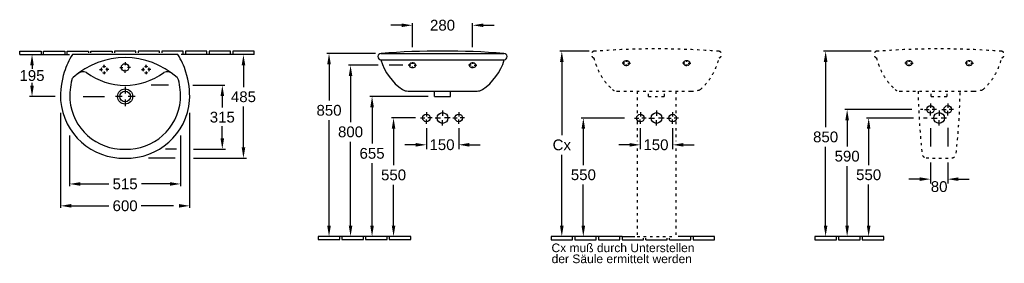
# Model space of a CAD drawing. Extents: x 319 to 4895, y 472 to 1604.
import ezdxf
from ezdxf.enums import TextEntityAlignment as Align

# ---------------------------------------------------------------- set-up
doc = ezdxf.new("R2010")
doc.units = 0
doc.linetypes.add('ACAD_ISO03W100', pattern=[30, 12, -18])
for name, color, linetype in [('DRAUF', 6, 'CONTINUOUS'), ('DRAUF_Abfluss', 7, 'CONTINUOUS'), ('DRAUF_Bemassung', 7, 'CONTINUOUS'), ('DRAUF_Fliesen', 2, 'CONTINUOUS'), ('DRAUF_Hahnloch', 7, 'CONTINUOUS'), ('FRONT', 6, 'CONTINUOUS'), ('FRONT_Abfluss', 7, 'CONTINUOUS'), ('FRONT_Befestigung', 7, 'CONTINUOUS'), ('FRONT_Bemassung', 7, 'CONTINUOUS'), ('FRONT_Fliesen', 2, 'CONTINUOUS'), ('INST1', 4, 'CONTINUOUS'), ('INST1_Abfluss', 7, 'CONTINUOUS'), ('INST1_Befestigung', 7, 'CONTINUOUS'), ('INST1_Bemassung', 7, 'CONTINUOUS'), ('INST1_Fliesen', 2, 'CONTINUOUS'), ('INST1_Text_Deu', 7, 'CONTINUOUS'), ('INST2', 4, 'CONTINUOUS'), ('INST2_Abfluss', 7, 'CONTINUOUS'), ('INST2_Befestigung', 7, 'CONTINUOUS'), ('INST2_Bemassung', 7, 'CONTINUOUS'), ('INST2_Fliesen', 2, 'CONTINUOUS')]:
    doc.layers.add(name, color=color, linetype=linetype)
doc.styles.get("Standard").update_dxf_attribs({"font": 'ARIAL.TTF'})

msp = doc.modelspace()

# ---------------------------------------------------------------- linework, layer by layer
at = {"layer": 'DRAUF'}
msp.add_lwpolyline([(563.3, 1442.1, 0.060911), (525.8, 1360.5, 0.090628), (508.8, 1228.5, 0.397962), (808.5, 960.8, 0.397962), (1108.3, 1228.5, 0.090628), (1091.3, 1360.5, 0.060911), (1053.8, 1442.1)], format="xyb", close=True, dxfattribs=at)
at = {"layer": 'DRAUF', "color": 1, "linetype": 'Continuous'}
msp.add_circle((808.5, 1247.1), 35, dxfattribs=at)
at = {"layer": 'DRAUF', "color": 5, "linetype": 'Continuous'}
for centre, radius, start, end in [((808.5, 1064.9), 362.7, 48.3101, 131.6899), ((582.1, 1319.2), 22.2, 131.6899, 166.3298), ((1035, 1319.2), 22.2, 13.6702, 48.3101), ((880.1, 1246.7), 328.9, 166.3298, 182.7174), ((737, 1246.7), 328.9, 357.2826, 13.6702)]:
    msp.add_arc(centre, radius, start, end, dxfattribs=at)
at = {"layer": 'DRAUF', "color": 4}
for centre, radius, start, end in [((613.6, 1319.5), 42, 69.1683, 127.2864), ((808.5, 1600.6), 301.6, 233.3387, 306.6613), ((1003.5, 1319.5), 42, 52.7136, 110.8317)]:
    msp.add_arc(centre, radius, start, end, dxfattribs=at)
at = {"layer": 'DRAUF', "color": 5}
for centre, start, end in [((800.1, 1252.1), 184.8228, 271.9329), ((817, 1252.1), 268.0671, 355.1772)]:
    msp.add_arc(centre, 249.4, start, end, dxfattribs=at)
at = {"layer": 'DRAUF_Abfluss', "color": 1, "linetype": 'Continuous'}
for p, q in [((808.5, 1292.6), (808.5, 1260.9)), ((794.7, 1247.1), (763.1, 1247.1)), ((854.7, 1247.1), (823.1, 1247.1)), ((808.5, 1233.3), (808.5, 1201.6))]:
    msp.add_line(p, q, dxfattribs=at)
at = {"layer": 'DRAUF_Abfluss', "color": 4, "linetype": 'Continuous'}
msp.add_circle((808.5, 1247.1), 25, dxfattribs=at)
at = {"layer": 'DRAUF_Bemassung'}
for p, q in [((375.8, 1392.1), (375.8, 1376.4)), ((1358.5, 1392.1), (1358.5, 1291.1)), ((375.8, 1297.1), (375.8, 1310.2)), ((1009.9, 1299.1), (929.9, 1299.1)), ((1123.5, 1299.1), (1272.4, 1299.1)), ((482.9, 1247.1), (363.7, 1247.1)), ((612.9, 1247.1), (712.7, 1247.1)), ((1260.3, 1249.1), (1260.3, 1195.6)), ((1358.5, 1010.7), (1358.5, 1200.1)), ((508.5, 1171.6), (508.5, 729.3)), ((1108.5, 1171.6), (1108.5, 729.3)), ((1260.3, 1052.8), (1260.3, 1108.6)), ((550.5, 1065.7), (550.5, 830.9)), ((1066.5, 1065.7), (1066.5, 830.9)), ((1047.6, 1002.8), (996.2, 1002.8)), ((1126.7, 1002.8), (1274.6, 1002.8)), ((1041, 960.7), (917.9, 960.7)), ((1126.7, 960.7), (1372.8, 960.7)), ((600.5, 840.9), (732.1, 840.9)), ((1016.5, 840.9), (885, 840.9)), ((558.5, 739.3), (733.4, 739.3)), ((1033.5, 739.3), (883.7, 739.3))]:
    msp.add_line(p, q, dxfattribs=at)
for points in [[(367.5, 1392.1), (384.1, 1392.1), (375.8, 1442.1)], [(1350.2, 1392.1), (1366.9, 1392.1), (1358.5, 1442.1)], [(367.5, 1297.1), (384.1, 1297.1), (375.8, 1247.1)], [(1252, 1249.1), (1268.7, 1249.1), (1260.3, 1299.1)], [(1252, 1052.8), (1268.7, 1052.8), (1260.3, 1002.8)], [(1350.2, 1010.7), (1366.9, 1010.7), (1358.5, 960.7)], [(600.5, 849.2), (600.5, 832.5), (550.5, 840.9)], [(1016.5, 849.2), (1016.5, 832.5), (1066.5, 840.9)], [(558.5, 747.7), (558.5, 731), (508.5, 739.3)], [(1058.5, 747.7), (1058.5, 731), (1108.5, 739.3)]]:
    msp.add_solid(points, dxfattribs=at)
at = {"layer": 'DRAUF_Fliesen'}
for p, q in [((318.5, 1442.1), (418.5, 1442.1)), ((418.5, 1442.1), (428.5, 1442.1)), ((428.5, 1442.1), (528.5, 1442.1)), ((528.5, 1442.1), (538.5, 1442.1)), ((538.5, 1442.1), (550.1, 1442.1)), ((1078.5, 1442.1), (1068.5, 1442.1)), ((1088.5, 1442.1), (1078.5, 1442.1)), ((1188.5, 1442.1), (1088.5, 1442.1)), ((1198.5, 1442.1), (1188.5, 1442.1)), ((1298.5, 1442.1), (1198.5, 1442.1)), ((1308.5, 1442.1), (1298.5, 1442.1)), ((1408.5, 1442.1), (1308.5, 1442.1))]:
    msp.add_line(p, q, dxfattribs=at)
for points in [[(318.5, 1442.1), (318.5, 1457.1), (418.5, 1457.1), (418.5, 1442.1)], [(428.5, 1442.1), (428.5, 1457.1), (528.5, 1457.1), (528.5, 1442.1)], [(538.5, 1442.1), (538.5, 1457.1), (638.5, 1457.1), (638.5, 1450.2)], [(648.5, 1450.2), (648.5, 1457.1), (748.5, 1457.1), (748.5, 1450.2)], [(858.5, 1450.2), (858.5, 1457.1), (758.5, 1457.1), (758.5, 1450.2)], [(968.5, 1450.2), (968.5, 1457.1), (868.5, 1457.1), (868.5, 1450.2)], [(1078.5, 1442.1), (1078.5, 1457.1), (978.5, 1457.1), (978.5, 1450.2)], [(1188.5, 1442.1), (1188.5, 1457.1), (1088.5, 1457.1), (1088.5, 1442.1)], [(1298.5, 1442.1), (1298.5, 1457.1), (1198.5, 1457.1), (1198.5, 1442.1)], [(1408.5, 1442.1), (1408.5, 1457.1), (1308.5, 1457.1), (1308.5, 1442.1)]]:
    msp.add_lwpolyline(points, dxfattribs=at)
at = {"layer": 'DRAUF_Hahnloch', "color": 1, "linetype": 'Continuous'}
for p, q in [((711, 1380.2), (711, 1393.9)), ((784.2, 1382), (797.9, 1382)), ((808.5, 1406.4), (808.5, 1392.7)), ((832.9, 1382), (819.2, 1382)), ((906.1, 1380.2), (906.1, 1393.9)), ((689.1, 1372), (702.9, 1372)), ((711, 1363.9), (711, 1350.2)), ((732.9, 1372), (719.1, 1372)), ((808.5, 1357.7), (808.5, 1371.4)), ((884.2, 1372), (897.9, 1372)), ((906.1, 1363.9), (906.1, 1350.2)), ((927.9, 1372), (914.2, 1372))]:
    msp.add_line(p, q, dxfattribs=at)
at = {"layer": 'DRAUF_Hahnloch', "color": 2, "linetype": 'Continuous'}
msp.add_circle((808.5, 1382), 17.5, dxfattribs=at)
at = {"layer": 'DRAUF_Hahnloch', "color": 7, "linetype": 'Continuous'}
for centre, start, end in [((711, 1372), 148.745, 211.255), ((711, 1372), 58.745, 121.255), ((711, 1372), 328.745, 31.255), ((906.1, 1372), 148.745, 211.255), ((906.1, 1372), 58.745, 121.255), ((906.1, 1372), 328.745, 31.255), ((711, 1372), 238.745, 301.255), ((906.1, 1372), 238.745, 301.255)]:
    msp.add_arc(centre, 15, start, end, dxfattribs=at)
at = {"layer": 'FRONT'}
for p, q in [((1998.3, 1447.3), (2569.5, 1447.3)), ((1997.2, 1417.3), (2570.5, 1417.3)), ((2123.6, 1272.3), (2444.2, 1272.3))]:
    msp.add_line(p, q, dxfattribs=at)
at = {"layer": 'FRONT', "color": 4}
for p, q in [((2247.1, 1247.3), (2247.1, 1272.3)), ((2247.1, 1247.3), (2320.7, 1247.3)), ((2320.7, 1247.3), (2320.7, 1272.3))]:
    msp.add_line(p, q, dxfattribs=at)
at = {"layer": 'FRONT'}
for centre, radius, start, end in [((1998.9, 1432.3), 15.1, 92.3467, 263.6586), ((2568.9, 1432.3), 15.1, 276.3414, 87.6533), ((2241.6, 1490.1), 255, 196.5861, 235.8356), ((2326.2, 1490.1), 255, 304.1644, 343.4139), ((2123.6, 1322.3), 50, 239.7212, 270), ((2444.2, 1322.3), 50, 270, 300.2788)]:
    msp.add_arc(centre, radius, start, end, dxfattribs=at)
at = {"layer": 'FRONT', "color": 3}
msp.add_arc((2283.9, -2224.1), 3682.5, 85.5519, 94.4481, dxfattribs=at)
at = {"layer": 'FRONT_Abfluss', "color": 1, "linetype": 'Continuous'}
for p, q in [((2181.4, 1147.3), (2201.8, 1147.4)), ((2208.9, 1174.8), (2208.9, 1154.5)), ((2236.4, 1147.3), (2216, 1147.3)), ((2248.9, 1147.3), (2274.3, 1147.3)), ((2283.9, 1182.3), (2283.9, 1156.9)), ((2318.9, 1147.3), (2293.4, 1147.3)), ((2331.4, 1147.3), (2351.8, 1147.3)), ((2358.9, 1174.8), (2358.9, 1154.5)), ((2386.4, 1147.3), (2366, 1147.4)), ((2208.9, 1119.8), (2208.9, 1140.2)), ((2283.9, 1112.3), (2283.9, 1137.8)), ((2358.9, 1119.8), (2358.9, 1140.2))]:
    msp.add_line(p, q, dxfattribs=at)
at = {"layer": 'FRONT_Abfluss', "color": 2, "linetype": 'Continuous'}
for centre in [(2208.9, 1147.3), (2358.9, 1147.3)]:
    msp.add_circle(centre, 17.5, dxfattribs=at)
at = {"layer": 'FRONT_Abfluss', "color": 4, "linetype": 'Continuous'}
msp.add_circle((2283.9, 1147.3), 25, dxfattribs=at)
at = {"layer": 'FRONT_Befestigung', "color": 1, "linetype": 'Continuous'}
for p, q in [((2136.5, 1392.3), (2124.2, 1392.3)), ((2143.9, 1406.7), (2143.9, 1398.7)), ((2143.9, 1378), (2143.9, 1385.9)), ((2151.3, 1392.3), (2163.6, 1392.3)), ((2416.5, 1392.3), (2404.2, 1392.3)), ((2423.9, 1406.7), (2423.9, 1398.7)), ((2423.9, 1378), (2423.9, 1385.9)), ((2431.3, 1392.3), (2443.6, 1392.3))]:
    msp.add_line(p, q, dxfattribs=at)
at = {"layer": 'FRONT_Befestigung', "color": 7, "linetype": 'Continuous'}
for p, q in [((2138.9, 1402.3), (2148.9, 1402.3)), ((2138.9, 1382.3), (2148.9, 1382.3)), ((2428.9, 1402.3), (2418.9, 1402.3)), ((2428.9, 1382.3), (2418.9, 1382.3))]:
    msp.add_line(p, q, dxfattribs=at)
for centre, start, end in [((2138.9, 1392.3), 90, 270), ((2148.9, 1392.3), 270, 90), ((2418.9, 1392.3), 90, 270), ((2428.9, 1392.3), 270, 90)]:
    msp.add_arc(centre, 10, start, end, dxfattribs=at)
at = {"layer": 'FRONT_Bemassung'}
for p, q in [((2093.9, 1578), (2043.9, 1578)), ((2143.9, 1475.8), (2143.9, 1588)), ((2423.9, 1475.8), (2423.9, 1588)), ((2473.9, 1578), (2523.9, 1578)), ((1972.2, 1447.3), (1746.3, 1447.3)), ((1756.3, 1397.3), (1756.3, 1228.2)), ((1984.1, 1392.3), (1846.3, 1392.3)), ((2098.8, 1392.3), (2035.4, 1392.3)), ((1856.3, 1342.3), (1856.3, 1128.2)), ((2216.8, 1247.3), (1946.3, 1247.3)), ((1956.3, 1197.3), (1956.3, 1028.2)), ((2157.8, 1147.3), (2046.3, 1147.3)), ((1756.3, 647.3), (1756.3, 1137.2)), ((2208.9, 1100.3), (2208.9, 1002.8)), ((2358.9, 1100), (2358.9, 1002.8)), ((2056.3, 1097.3), (2056.3, 928.2)), ((1856.3, 647.3), (1856.3, 1037.2)), ((2158.9, 1022.8), (2108.9, 1022.8)), ((2408.9, 1022.8), (2458.9, 1022.8)), ((1956.3, 647.3), (1956.3, 937.2)), ((2056.3, 647.3), (2056.3, 837.2))]:
    msp.add_line(p, q, dxfattribs=at)
for points in [[(2093.9, 1586.3), (2093.9, 1569.6), (2143.9, 1578)], [(2473.9, 1586.3), (2473.9, 1569.6), (2423.9, 1578)], [(1748, 1397.3), (1764.6, 1397.3), (1756.3, 1447.3)], [(1848, 1342.3), (1864.6, 1342.3), (1856.3, 1392.3)], [(1948, 1197.3), (1964.6, 1197.3), (1956.3, 1247.3)], [(2048, 1097.3), (2064.6, 1097.3), (2056.3, 1147.3)], [(2158.9, 1031.1), (2158.9, 1014.4), (2208.9, 1022.8)], [(2408.9, 1031.1), (2408.9, 1014.4), (2358.9, 1022.8)], [(1748, 647.3), (1764.6, 647.3), (1756.3, 597.3)], [(1848, 647.3), (1864.6, 647.3), (1856.3, 597.3)], [(1948, 647.3), (1964.6, 647.3), (1956.3, 597.3)], [(2048, 647.3), (2064.6, 647.3), (2056.3, 597.3)]]:
    msp.add_solid(points, dxfattribs=at)
at = {"layer": 'FRONT_Fliesen'}
for p, q in [((1806.3, 597.3), (1706.3, 597.3)), ((1706.3, 597.3), (1706.3, 582.3)), ((1816.3, 597.3), (1806.3, 597.3)), ((1806.3, 582.3), (1806.3, 597.3)), ((1916.3, 597.3), (1816.3, 597.3)), ((1816.3, 597.3), (1816.3, 582.3)), ((1926.3, 597.3), (1916.3, 597.3)), ((1916.3, 582.3), (1916.3, 597.3)), ((2026.3, 597.3), (1926.3, 597.3)), ((1926.3, 597.3), (1926.3, 582.3)), ((2026.3, 582.3), (2026.3, 597.3)), ((2036.3, 597.3), (2026.3, 597.3)), ((2136.3, 597.3), (2036.3, 597.3)), ((2036.3, 597.3), (2036.3, 582.3)), ((2136.3, 582.3), (2136.3, 597.3)), ((1706.3, 582.3), (1806.3, 582.3)), ((1816.3, 582.3), (1916.3, 582.3)), ((1926.3, 582.3), (2026.3, 582.3)), ((2036.3, 582.3), (2136.3, 582.3))]:
    msp.add_line(p, q, dxfattribs=at)
at = {"layer": 'INST1', "color": 4, "linetype": 'ACAD_ISO03W100'}
for p, q in [((3096.4, 1272.1), (3438.5, 1272.1)), ((3188.3, 1272.1), (3188.3, 1163.7)), ((3241.4, 1247.1), (3241.4, 1272.1)), ((3241.4, 1247.1), (3315.1, 1247.1)), ((3315.1, 1247.1), (3315.1, 1272.1)), ((3368.3, 1272.1), (3368.3, 1163.7)), ((3188.3, 1130.6), (3188.3, 1039.1)), ((3368.3, 1130.6), (3368.3, 1039.1)), ((3188.3, 1006), (3188.3, 597.1)), ((3368.3, 1006), (3368.3, 597.1)), ((3188.2, 597.1), (3368.2, 597.1))]:
    msp.add_line(p, q, dxfattribs=at)
for centre, major_axis, start_param, end_param in [((3278.3, -3614.5), (0, 5082.7), -0.066076, 0.066076), ((2988.6, 1442.1), (0, 15.1), 0.040957, 3.030914), ((3219.6, 1502.1), (0, 279.1), 1.842653, 2.497076), ((3336.9, 1502.1), (0, 279.1), 3.78611, 4.440533), ((3567.9, 1442.1), (0, 15.1), 3.252271, 6.242228), ((3096.4, 1322.1), (0, 50), 2.613127, 2.800262), ((3096.4, 1322.1), (0, 50), 3.061446, 3.141593), ((3438.8, 1457.9), (0, 185.8), 3.139839, 3.413386)]:
    msp.add_ellipse(centre, major_axis=major_axis, ratio=0.8648, start_param=start_param, end_param=end_param, dxfattribs=at)
at = {"layer": 'INST1_Abfluss', "color": 1, "linetype": 'Continuous'}
for p, q in [((3175.8, 1147.1), (3196.1, 1147.2)), ((3203.3, 1174.6), (3203.3, 1154.2)), ((3230.8, 1147.1), (3210.4, 1147.1)), ((3243.3, 1147.1), (3268.7, 1147.1)), ((3278.3, 1182.1), (3278.3, 1156.7)), ((3313.3, 1147.1), (3287.8, 1147.1)), ((3325.8, 1147.1), (3346.1, 1147.1)), ((3353.3, 1174.6), (3353.2, 1154.2)), ((3380.8, 1147.1), (3360.4, 1147.2)), ((3203.3, 1119.6), (3203.2, 1140)), ((3278.3, 1112.1), (3278.3, 1137.6)), ((3353.3, 1119.6), (3353.3, 1140))]:
    msp.add_line(p, q, dxfattribs=at)
at = {"layer": 'INST1_Abfluss', "color": 2, "linetype": 'Continuous'}
for centre in [(3203.3, 1147.1), (3353.3, 1147.1)]:
    msp.add_circle(centre, 17.5, dxfattribs=at)
at = {"layer": 'INST1_Abfluss', "color": 4, "linetype": 'Continuous'}
msp.add_circle((3278.3, 1147.1), 25, dxfattribs=at)
at = {"layer": 'INST1_Befestigung', "color": 1, "linetype": 'Continuous'}
for p, q in [((3130.8, 1402.1), (3118.5, 1402.1)), ((3133.3, 1392.1), (3143.3, 1392.1)), ((3138.3, 1416.5), (3138.3, 1408.5)), ((3138.3, 1387.8), (3138.3, 1395.7)), ((3145.7, 1402.1), (3158, 1402.1)), ((3410.8, 1402.1), (3398.5, 1402.1)), ((3418.3, 1416.5), (3418.3, 1408.5)), ((3418.3, 1387.8), (3418.3, 1395.7)), ((3425.7, 1402.1), (3438, 1402.1))]:
    msp.add_line(p, q, dxfattribs=at)
at = {"layer": 'INST1_Befestigung', "color": 7, "linetype": 'Continuous'}
for p, q in [((3133.3, 1412.1), (3143.3, 1412.1)), ((3423.3, 1412.1), (3413.3, 1412.1)), ((3423.3, 1392.1), (3413.3, 1392.1))]:
    msp.add_line(p, q, dxfattribs=at)
for centre, start, end in [((3133.3, 1402.1), 90, 270), ((3143.3, 1402.1), 270, 90), ((3413.3, 1402.1), 90, 270), ((3423.3, 1402.1), 270, 90)]:
    msp.add_arc(centre, 10, start, end, dxfattribs=at)
at = {"layer": 'INST1_Bemassung'}
for p, q in [((2965.5, 1457.9), (2828.8, 1457.9)), ((2838.2, 1407.9), (2838.2, 1068)), ((3130.3, 1147.1), (2928.2, 1147.1)), ((2938.2, 1097.1), (2938.2, 928.8)), ((2838.2, 647.1), (2838.2, 976.3)), ((2938.2, 647.1), (2938.2, 837.8))]:
    msp.add_line(p, q, dxfattribs=at)
at = {"layer": 'INST1_Bemassung', "linetype": 'ByBlock'}
for p, q in [((3203.2, 1100.1), (3203.2, 1002.6)), ((3353.3, 1099.8), (3353.3, 1002.6)), ((3153.2, 1022.6), (3103.2, 1022.6)), ((3403.3, 1022.6), (3453.3, 1022.6))]:
    msp.add_line(p, q, dxfattribs=at)
at = {"layer": 'INST1_Bemassung'}
for points in [[(2829.9, 1407.9), (2846.6, 1407.9), (2838.2, 1457.9)], [(2929.9, 1097.1), (2946.6, 1097.1), (2938.2, 1147.1)], [(2829.9, 647.1), (2846.6, 647.1), (2838.2, 597.1)], [(2929.9, 647.1), (2946.6, 647.1), (2938.2, 597.1)]]:
    msp.add_solid(points, dxfattribs=at)
at = {"layer": 'INST1_Bemassung', "linetype": 'ByBlock'}
for points in [[(3153.2, 1030.9), (3153.2, 1014.2), (3203.2, 1022.6)], [(3403.3, 1030.9), (3403.3, 1014.2), (3353.3, 1022.6)]]:
    msp.add_solid(points, dxfattribs=at)
at = {"layer": 'INST1_Fliesen'}
for p, q in [((2888.2, 597.1), (2788.2, 597.1)), ((2788.2, 597.1), (2788.2, 582.1)), ((2888.2, 582.1), (2888.2, 597.1)), ((2898.2, 597.1), (2888.2, 597.1)), ((2998.2, 597.1), (2898.2, 597.1)), ((2898.2, 597.1), (2898.2, 582.1)), ((2998.2, 582.1), (2998.2, 597.1)), ((3008.2, 597.1), (2998.2, 597.1)), ((3108.2, 597.1), (3008.2, 597.1)), ((3008.2, 597.1), (3008.2, 582.1)), ((3108.2, 582.1), (3108.2, 597.1)), ((3118.3, 597.1), (3108.2, 597.1)), ((3118.3, 597.1), (3118.3, 582.1)), ((3118.3, 597.1), (3177.3, 597.1)), ((3438.3, 597.1), (3379.2, 597.1)), ((3438.3, 582.1), (3438.3, 597.1)), ((3448.3, 597.1), (3438.3, 597.1)), ((3548.3, 597.1), (3448.3, 597.1)), ((3448.3, 597.1), (3448.3, 582.1)), ((3548.3, 582.1), (3548.3, 597.1)), ((2788.2, 582.1), (2888.2, 582.1)), ((2898.2, 582.1), (2998.2, 582.1)), ((3008.2, 582.1), (3108.2, 582.1)), ((3118.3, 582.1), (3218.3, 582.1)), ((3218.3, 582.1), (3218.3, 589)), ((3228.3, 582.1), (3228.3, 589)), ((3228.3, 582.1), (3328.3, 582.1)), ((3328.3, 582.1), (3328.3, 589)), ((3338.3, 582.1), (3338.3, 589)), ((3338.3, 582.1), (3438.3, 582.1)), ((3448.3, 582.1), (3548.3, 582.1))]:
    msp.add_line(p, q, dxfattribs=at)
at = {"layer": 'INST2', "color": 4, "linetype": 'ACAD_ISO03W100'}
for p, q in [((4410.1, 1272.1), (4752.2, 1272.1)), ((4555.2, 1247.1), (4555.2, 1272.1)), ((4555.2, 1247.1), (4628.8, 1247.1)), ((4628.8, 1247.1), (4628.8, 1272.1))]:
    msp.add_line(p, q, dxfattribs=at)
for centre, radius, start, end in [((7325.4, 1308.6), 2831.2, 180.7373, 186.5723), ((1858.5, 1308.6), 2831.2, 353.4277, 359.2627), ((4532.5, 981.8), 19.4, 208.1528, 266.621), ((4592, 1750.5), 790.4, 265.6038, 274.3962), ((4651.4, 981.8), 19.4, 273.379, 331.8472)]:
    msp.add_arc(centre, radius, start, end, dxfattribs=at)
for centre, major_axis, start_param, end_param in [((4592, -3614.5), (0, 5082.7), -0.066076, 0.066076), ((4302.3, 1442.1), (0, 15.1), 0.040957, 3.030914), ((4533.4, 1502.1), (0, 279.1), 1.842653, 2.497076), ((4650.6, 1502.1), (0, 279.1), 3.78611, 4.440533), ((4881.7, 1442.1), (0, 15.1), 3.252271, 6.242228), ((4410.1, 1322.1), (0, 50), 2.613127, 2.800262), ((4410.1, 1322.1), (0, 50), 3.061446, 3.141593), ((4752.5, 1457.9), (0, 185.8), 3.139839, 3.413386)]:
    msp.add_ellipse(centre, major_axis=major_axis, ratio=0.8648, start_param=start_param, end_param=end_param, dxfattribs=at)
at = {"layer": 'INST2_Abfluss', "color": 1, "linetype": 'Continuous'}
for p, q in [((4552, 1214.6), (4552, 1194.2)), ((4632, 1214.6), (4631.9, 1194.2)), ((4524.5, 1187.1), (4544.9, 1187.2)), ((4552, 1159.6), (4551.9, 1180)), ((4557, 1147.1), (4582.4, 1147.1)), ((4579.5, 1187.1), (4559.1, 1187.1)), ((4592, 1182.1), (4592, 1156.7)), ((4627, 1147.1), (4601.5, 1147.1)), ((4604.5, 1187.1), (4624.9, 1187.1)), ((4632, 1159.6), (4632, 1180)), ((4659.5, 1187.1), (4639.1, 1187.2)), ((4592, 1112.1), (4592, 1137.6))]:
    msp.add_line(p, q, dxfattribs=at)
at = {"layer": 'INST2_Abfluss', "color": 2, "linetype": 'Continuous'}
for centre in [(4552, 1187.1), (4632, 1187.1)]:
    msp.add_circle(centre, 17.5, dxfattribs=at)
at = {"layer": 'INST2_Abfluss', "color": 4, "linetype": 'Continuous'}
msp.add_circle((4592, 1147.1), 25, dxfattribs=at)
at = {"layer": 'INST2_Befestigung', "color": 1, "linetype": 'Continuous'}
for p, q in [((4444.5, 1402.1), (4432.3, 1402.1)), ((4444.5, 1402.1), (4432.3, 1402.1)), ((4452, 1416.5), (4452, 1408.5)), ((4452, 1416.5), (4452, 1408.5)), ((4452, 1387.8), (4452, 1395.7)), ((4452, 1387.8), (4452, 1395.7)), ((4459.4, 1402.1), (4471.7, 1402.1)), ((4459.4, 1402.1), (4471.7, 1402.1)), ((4724.5, 1402.1), (4712.3, 1402.1)), ((4724.5, 1402.1), (4712.3, 1402.1)), ((4732, 1416.5), (4732, 1408.5)), ((4732, 1416.5), (4732, 1408.5)), ((4732, 1387.8), (4732, 1395.7)), ((4732, 1387.8), (4732, 1395.7)), ((4739.4, 1402.1), (4751.7, 1402.1)), ((4739.4, 1402.1), (4751.7, 1402.1))]:
    msp.add_line(p, q, dxfattribs=at)
at = {"layer": 'INST2_Befestigung', "color": 7, "linetype": 'Continuous'}
for p, q in [((4447, 1412.1), (4457, 1412.1)), ((4447, 1412.1), (4457, 1412.1)), ((4447, 1392.1), (4457, 1392.1)), ((4447, 1392.1), (4457, 1392.1)), ((4737, 1412.1), (4727, 1412.1)), ((4737, 1412.1), (4727, 1412.1)), ((4737, 1392.1), (4727, 1392.1)), ((4737, 1392.1), (4727, 1392.1))]:
    msp.add_line(p, q, dxfattribs=at)
for centre, start, end in [((4447, 1402.1), 90, 270), ((4447, 1402.1), 90, 270), ((4457, 1402.1), 270, 90), ((4457, 1402.1), 270, 90), ((4727, 1402.1), 90, 270), ((4727, 1402.1), 90, 270), ((4737, 1402.1), 270, 90), ((4737, 1402.1), 270, 90)]:
    msp.add_arc(centre, 10, start, end, dxfattribs=at)
at = {"layer": 'INST2_Bemassung'}
for p, q in [((4275.4, 1457.7), (4054.4, 1457.7)), ((4064.4, 1407.7), (4064.4, 1104.8)), ((4464.7, 1186.9), (4154.4, 1186.9)), ((4473, 1147.1), (4254.4, 1147.1)), ((4516.8, 1187.1), (4506, 1187.1)), ((4537, 1147.1), (4518.8, 1147.1)), ((4164.4, 1136.9), (4164.4, 1015.4)), ((4552, 1100.5), (4552, 1014.9)), ((4632, 1101.2), (4632, 1014.2)), ((4264.4, 1097.1), (4264.4, 928.8)), ((4064.4, 647.1), (4064.4, 1013.7)), ((4164.4, 647.1), (4164.4, 924.3)), ((4551.9, 940.7), (4551.9, 843.2)), ((4632, 940.4), (4632, 843.2)), ((4264.4, 647.1), (4264.4, 837.7)), ((4501.9, 863.2), (4451.9, 863.2)), ((4682, 863.2), (4732, 863.2))]:
    msp.add_line(p, q, dxfattribs=at)
for points in [[(4056, 1407.7), (4072.7, 1407.7), (4064.4, 1457.7)], [(4156, 1136.9), (4172.7, 1136.9), (4164.4, 1186.9)], [(4256, 1097.1), (4272.7, 1097.1), (4264.4, 1147.1)], [(4501.9, 871.5), (4501.9, 854.9), (4551.9, 863.2)], [(4682, 871.5), (4682, 854.9), (4632, 863.2)], [(4056, 647.1), (4072.7, 647.1), (4064.4, 597.1)], [(4156, 647.1), (4172.7, 647.1), (4164.4, 597.1)], [(4256, 647.1), (4272.7, 647.1), (4264.4, 597.1)]]:
    msp.add_solid(points, dxfattribs=at)
at = {"layer": 'INST2_Fliesen'}
for p, q in [((4114.4, 597.1), (4014.4, 597.1)), ((4014.4, 597.1), (4014.4, 582.1)), ((4124.4, 597.1), (4114.4, 597.1)), ((4114.4, 582.1), (4114.4, 597.1)), ((4224.4, 597.1), (4124.4, 597.1)), ((4124.4, 597.1), (4124.4, 582.1)), ((4234.4, 597.1), (4224.4, 597.1)), ((4224.4, 582.1), (4224.4, 597.1)), ((4334.4, 597.1), (4234.4, 597.1)), ((4234.4, 597.1), (4234.4, 582.1)), ((4334.4, 582.1), (4334.4, 597.1)), ((4014.4, 582.1), (4114.4, 582.1)), ((4124.4, 582.1), (4224.4, 582.1)), ((4234.4, 582.1), (4334.4, 582.1))]:
    msp.add_line(p, q, dxfattribs=at)

# ---------------------------------------------------------------- texts
at = {"layer": 'DRAUF_Bemassung', "char_height": 50, "attachment_point": 5}
for s, insert in [('195', (375.8, 1344.1)), ('485', (1358.5, 1245.6)), ('315', (1260.3, 1150.9)), ('515', (808.5, 840.9)), ('600', (808.5, 739.3))]:
    msp.add_mtext(s, dxfattribs=dict(at, insert=insert))
at = {"layer": 'FRONT_Bemassung'}
msp.add_text('150', height=50, dxfattribs=at).set_placement((2223.2, 998.2))
at = {"layer": 'FRONT_Bemassung', "char_height": 50, "attachment_point": 5}
for s, insert in [('\\A1;280', (2283.9, 1578)), ('\\A1;850', (1756.3, 1182.7)), ('800', (1856.3, 1082.7)), ('655', (1956.3, 982.7)), ('\\A1;550', (2056.3, 882.7))]:
    msp.add_mtext(s, dxfattribs=dict(at, insert=insert))
at = {"layer": 'INST1_Bemassung'}
for s, p in [('150', (3217.5, 998)), ('550', (2880.2, 858.7))]:
    msp.add_text(s, height=50, dxfattribs=at).set_placement(p)
at = {"layer": 'INST1_Bemassung', "insert": (2838.2, 1022.1), "char_height": 50, "attachment_point": 5}
msp.add_mtext('\\A1;Cx', dxfattribs=at)
at = {"layer": 'INST1_Text_Deu', "char_height": 40, "attachment_point": 1, "line_spacing_factor": 0.8}
for s, insert, width in [('\\A1;Cx muß durch Unterstellen', (2790.3, 564.2), 846.022), ('\\A1;der Säule ermittelt werden', (2790.9, 513.1), 845.429)]:
    msp.add_mtext(s, dxfattribs=dict(at, insert=insert, width=width))
at = {"layer": 'INST2_Bemassung'}
msp.add_text('80', height=50, dxfattribs=at).set_placement((4592, 828.7), align=Align.MIDDLE_CENTER)
at = {"layer": 'INST2_Bemassung', "char_height": 50, "attachment_point": 5}
for s, insert in [('\\A1;850', (4064.4, 1059.2)), ('\\A1;590', (4164.4, 969.8)), ('\\A1;550', (4264.4, 883.3))]:
    msp.add_mtext(s, dxfattribs=dict(at, insert=insert))

doc.saveas('drawing.dxf')
